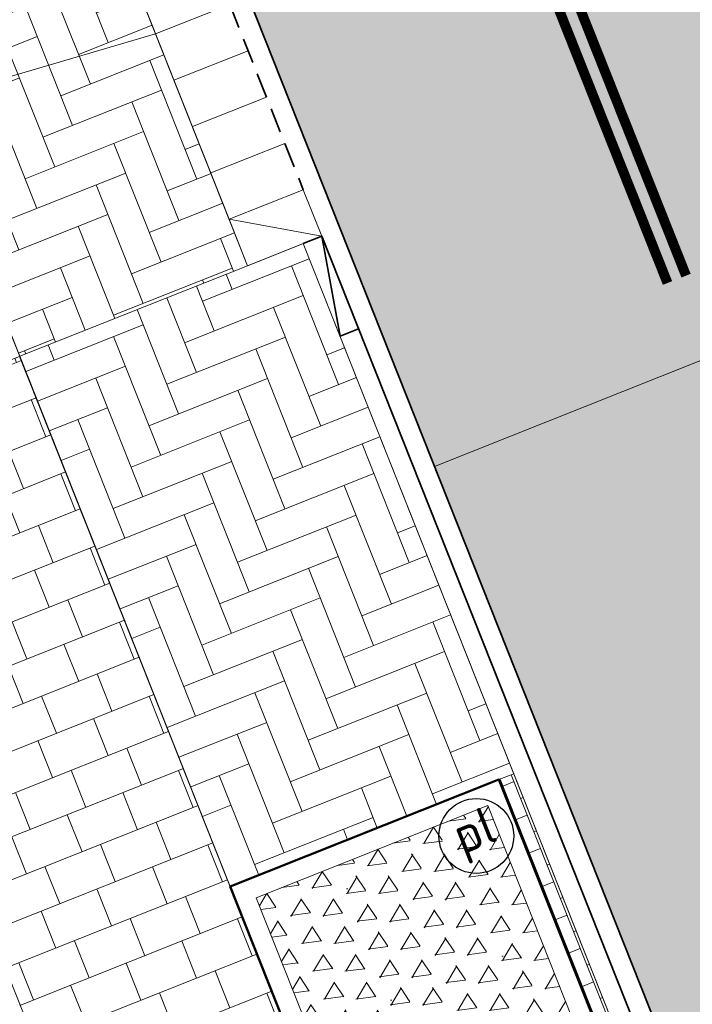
# Model space of a CAD drawing. Header units: metres. Extents: x 196674 to 197628, y 355499 to 356232.
# Tile 141 of 209: x 196807.41 to 196814.16, y 355966.68 to 355976.55. Entities that reach past the tile are written whole.
import ezdxf
from ezdxf.enums import TextEntityAlignment as Align

# ---------------------------------------------------------------- set-up
doc = ezdxf.new("R2010")
doc.units = ezdxf.units.M
doc.linetypes.add('DASHED2', pattern=[0.375, 0.25, -0.125])
doc.linetypes.add('VW-11_STREEP', pattern=[2, 1, -1])
doc.layers.get('0').update_dxf_attribs({"lineweight": 25})
doc.layers.get('Defpoints').update_dxf_attribs({"color": 231, "lineweight": 18})
for name, color, linetype, lineweight in [('N-WE-IE-MEUBILAIR-S-200', 7, 'Continuous', 25), ('N-WE-VH-KANTOPSLUITING_ACHTERKANTBAND-G', 50, 'Continuous', 18), ('N-WE-VH-KANTOPSLUITING_ELEMENT_INRIT-G', 210, 'Continuous', 18), ('N-WE-VH-KANTOPSLUITING_ELEMENT_INRIT_VOORKANT_BLOKKEN-G', 210, 'DASHED2', 35), ('N-WE-VH-MATERIAALGRENS-G', 7, 'Continuous', 13)]:
    doc.layers.add(name, color=color, linetype=linetype, lineweight=lineweight)
for name, color, linetype, lineweight, true_color in [('N-WE-VH-GESLOTENVERHARDING_ASFALT_RIJBAAN-V', 7, 'Continuous', 5, 0xd6d6d6), ('N-WE-VH-GOOT-TEGEL_200x200-G', 7, 'Continuous', 35, 0x00a5a5), ('N-WE-VH-HALFVERHARDING_GEBONDEN_SPLIT-A', 7, 'Continuous', 5, 0xaab7a9), ('N-WE-VH-KANTOPSLUITING_GELEIDEBAND_50 200-G', 1, 'Continuous', 35, 0xff0000), ('N-WE-VH-KANTOPSLUITING_OPSLUITBAND_200X250-G', 7, 'Continuous', 50, 0x0029a5), ('N-WE-VH-KANTOPSLUITING_VERLOOPBAND_GELEIDEBAND_50 200_TROTTOIRBAND_180 200-G', 1, 'Continuous', 35, 0xff0000), ('N-WE-VH-OPENVERHARDING_STRAATBAKSTEEN_ROOD_ELLEBOOG_LINGE-A', 7, 'Continuous', 5, 0xdaaea0), ('N-WE-VH-OPENVERHARDING_STRAATBAKSTEEN_ROOD_ELLEBOOG_LINGE-INRITTEN-TUSSEN-RIJBAAN-FIETSPAD-A', 7, 'Continuous', 5, 0xdaaea0), ('N-WE-VH-OPENVERHARDING_STRAATBAKSTEEN_ROOD_STREKKEN-LINGE-A', 7, 'Continuous', 5, 0xdaaea0), ('N-WE-VH-OPENVERHARDING_TEGEL_200x300_FIETSPAD_ROOD-A', 7, 'Continuous', 5, 0xe04d68), ('N-WE-VW-MARKERING_LANGS_STREEP_11_010-G', 7, 'VW-11_STREEP', 13, 0xffffff)]:
    doc.layers.add(name, color=color, linetype=linetype, lineweight=lineweight, true_color=true_color)
doc.layers.add('N-WE-VH-HULPLIJN-G', color=40, linetype='Continuous', lineweight=5, plot=False)
doc.styles.add('NLCS-ISO', font='NLCS-ISO.ttf')

# ---------------------------------------------------------------- blocks, each defined once
blk = doc.blocks.new('*U131')
at = {"layer": 'N-WE-VH-KANTOPSLUITING_ELEMENT_INRIT-G', "ltscale": 0.2, "flags": 128}
for points in [[(9.5, 0), (9.5, -0.7999999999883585)], [(10, 0), (10, -0.7999999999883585)], [(10.5, 0), (10.5, -0.7999999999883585)], [(11, 0), (11, -0.7999999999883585)], [(11.50000000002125, -0.7999999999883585), (12.00000000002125, 0)], [(11.5, 0), (11.5, -0.7999999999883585)], [(0.5, -0.7999999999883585), (11.50000000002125, -0.7999999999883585)]]:
    blk.add_lwpolyline(points, dxfattribs=at)
blk.add_lwpolyline([(11.50000000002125, -0.7999999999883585), (12.00000000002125, -0.7999999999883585), (12.00000000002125, 0), (11.50000000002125, 0)], close=True, dxfattribs=at)
at = {"layer": 'N-WE-VH-KANTOPSLUITING_ELEMENT_INRIT_VOORKANT_BLOKKEN-G', "flags": 128}
blk.add_lwpolyline([(0.5, 0), (11.50000000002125, 0)], dxfattribs=at)
blk = doc.blocks.new('Boomplantvak 2900x2900')
at = {"layer": 'N-WE-VH-HALFVERHARDING_GEBONDEN_SPLIT-A'}
h = blk.add_hatch(dxfattribs=at)
h.set_pattern_fill('AVH-GRAVEL-SO', color=251, scale=0.3, pattern_type=2)
h.set_pattern_definition([(255.963757, (0.768, 1.164), (1.562108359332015e-08, -1.200000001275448), [0.197909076, -4.74981768]), (127.568592, (0.888, 1.008), (-8.399999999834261, 10.80000000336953), [0.196814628, -19.484648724]), (12.094757, (0.72, 0.972), (10.79999999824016, 2.399999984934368), [0.171813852, -17.00957142]), (255.963757, (1.068, 1.164), (1.562108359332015e-08, -1.200000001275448), [0.197909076, -4.74981768]), (127.568592, (1.188, 1.008), (-8.399999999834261, 10.80000000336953), [0.196814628, -19.484648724]), (12.094757, (1.02, 0.972), (10.79999999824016, 2.399999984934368), [0.171813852, -17.00957142]), (12.094757, (0.42, 0.972), (10.79999999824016, 2.399999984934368), [0.171813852, -17.00957142]), (127.568592, (0.588, 1.008), (-8.399999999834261, 10.80000000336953), [0.196814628, -19.484648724]), (255.963757, (0.468, 1.164), (1.562108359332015e-08, -1.200000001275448), [0.197909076, -4.74981768]), (255.963757, (0.168, 1.164), (1.562108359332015e-08, -1.200000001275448), [0.197909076, -4.74981768]), (127.568592, (0.288, 1.008), (-8.399999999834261, 10.80000000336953), [0.196814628, -19.484648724]), (12.094757, (0.12, 0.972), (10.79999999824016, 2.399999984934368), [0.171813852, -17.00957142]), (12.094757, (0, 0.672), (10.79999999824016, 2.399999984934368), [0.171813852, -17.00957142]), (127.568592, (0.168, 0.708), (-8.399999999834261, 10.80000000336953), [0.196814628, -19.484648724]), (255.963757, (0.048, 0.864), (1.562108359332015e-08, -1.200000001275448), [0.197909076, -4.74981768]), (255.963757, (0.348, 0.864), (1.562108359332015e-08, -1.200000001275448), [0.197909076, -4.74981768]), (127.568592, (0.468, 0.708), (-8.399999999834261, 10.80000000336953), [0.196814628, -19.484648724]), (12.094757, (0.3, 0.672), (10.79999999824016, 2.399999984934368), [0.171813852, -17.00957142]), (12.094757, (0.8999999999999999, 0.672), (10.79999999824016, 2.399999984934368), [0.171813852, -17.00957142]), (127.568592, (1.068, 0.708), (-8.399999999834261, 10.80000000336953), [0.196814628, -19.484648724]), (255.963757, (0.948, 0.864), (1.562108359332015e-08, -1.200000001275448), [0.197909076, -4.74981768]), (12.094757, (0.6, 0.672), (10.79999999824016, 2.399999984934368), [0.171813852, -17.00957142]), (127.568592, (0.768, 0.708), (-8.399999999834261, 10.80000000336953), [0.196814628, -19.484648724]), (255.963757, (0.648, 0.864), (1.562108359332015e-08, -1.200000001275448), [0.197909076, -4.74981768]), (12.094757, (0.12, 0.372), (10.79999999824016, 2.399999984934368), [0.171813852, -17.00957142]), (127.568592, (0.288, 0.408), (-8.399999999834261, 10.80000000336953), [0.196814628, -19.484648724]), (255.963757, (0.168, 0.564), (1.562108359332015e-08, -1.200000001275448), [0.197909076, -4.74981768]), (255.963757, (0.468, 0.564), (1.562108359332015e-08, -1.200000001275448), [0.197909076, -4.74981768]), (127.568592, (0.588, 0.408), (-8.399999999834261, 10.80000000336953), [0.196814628, -19.484648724]), (12.094757, (0.42, 0.372), (10.79999999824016, 2.399999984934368), [0.171813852, -17.00957142]), (12.094757, (1.02, 0.372), (10.79999999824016, 2.399999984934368), [0.171813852, -17.00957142]), (127.568592, (1.188, 0.408), (-8.399999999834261, 10.80000000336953), [0.196814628, -19.484648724]), (255.963757, (1.068, 0.564), (1.562108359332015e-08, -1.200000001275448), [0.197909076, -4.74981768]), (12.094757, (0.72, 0.372), (10.79999999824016, 2.399999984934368), [0.171813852, -17.00957142]), (127.568592, (0.888, 0.408), (-8.399999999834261, 10.80000000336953), [0.196814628, -19.484648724]), (255.963757, (0.768, 0.564), (1.562108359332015e-08, -1.200000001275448), [0.197909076, -4.74981768]), (255.963757, (0.648, 0.264), (1.562108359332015e-08, -1.200000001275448), [0.197909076, -4.74981768]), (127.568592, (0.768, 0.108), (-8.399999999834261, 10.80000000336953), [0.196814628, -19.484648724]), (12.094757, (0.6, 0.072), (10.79999999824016, 2.399999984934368), [0.171813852, -17.00957142]), (255.963757, (0.948, 0.264), (1.562108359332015e-08, -1.200000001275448), [0.197909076, -4.74981768]), (127.568592, (1.068, 0.108), (-8.399999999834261, 10.80000000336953), [0.196814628, -19.484648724]), (12.094757, (0.8999999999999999, 0.072), (10.79999999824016, 2.399999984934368), [0.171813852, -17.00957142]), (12.094757, (0.3, 0.072), (10.79999999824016, 2.399999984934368), [0.171813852, -17.00957142]), (127.568592, (0.468, 0.108), (-8.399999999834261, 10.80000000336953), [0.196814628, -19.484648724]), (255.963757, (0.348, 0.264), (1.562108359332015e-08, -1.200000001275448), [0.197909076, -4.74981768]), (255.963757, (0.048, 0.264), (1.562108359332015e-08, -1.200000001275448), [0.197909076, -4.74981768]), (127.568592, (0.168, 0.108), (-8.399999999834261, 10.80000000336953), [0.196814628, -19.484648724]), (12.094757, (0, 0.072), (10.79999999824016, 2.399999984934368), [0.171813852, -17.00957142]), (63.434949, (0.31199946, 1.139999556), (-1.073312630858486, 0.536656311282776), [5.039999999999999e-07, -1.199999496]), (0, (0.216, 1.14), (0, 1.2), [0, -1.2]), (63.434949, (0.31199946, 1.139999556), (-1.073312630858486, 0.536656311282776), [5.039999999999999e-07, -1.199999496]), (0, (0.216, 1.14), (0, 1.2), [0, -1.2])])
h.paths.add_polyline_path([(0.2000000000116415, -0.2000000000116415), (2.699999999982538, -0.2000000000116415), (2.699999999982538, -2.700000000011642), (0.2000000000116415, -2.700000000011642)])
at = {"layer": 'N-WE-VH-OPENVERHARDING_STRAATBAKSTEEN_ROOD_STREKKEN-LINGE-A', "true_color": 0xb05e45}
h = blk.add_hatch(dxfattribs=at)
h.set_pattern_fill('AVH-BSS_LINGEFORMAAT_HALFST', color=25, scale=1.5, angle=90, pattern_type=2)
h.set_pattern_definition([(90, (-1.469576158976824e-17, -2.980000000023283), (-0.18, 0.36), [0.12, -0.12]), (180, (-1.469576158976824e-17, -2.980000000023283), (-1.469576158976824e-17, -0.12), [])])
h.paths.add_polyline_path([(2.899999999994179, -3.060000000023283), (2.899999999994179, -2.900000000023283), (0, -2.900000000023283), (0, -3.060000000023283)])
at = {"layer": 'N-WE-VH-KANTOPSLUITING_ACHTERKANTBAND-G', "ltscale": 0.2, "flags": 128}
blk.add_lwpolyline([(0.2000000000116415, -0.2000000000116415), (2.699999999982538, -0.2000000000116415), (2.699999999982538, -2.700000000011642), (0.2000000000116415, -2.700000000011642)], close=True, dxfattribs=at)
at = {"layer": 'N-WE-VH-KANTOPSLUITING_OPSLUITBAND_200X250-G', "ltscale": 0.1, "flags": 128}
blk.add_lwpolyline([(0, 0), (2.899999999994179, 0), (2.899999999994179, -2.900000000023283), (0, -2.900000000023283)], close=True, dxfattribs=at)
at = {"layer": 'N-WE-VH-MATERIAALGRENS-G', "ltscale": 0.2, "flags": 128}
blk.add_lwpolyline([(2.899999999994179, -2.900000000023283), (2.899999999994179, -3.060000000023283), (-2.939152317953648e-17, -3.060000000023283), (0, -2.900000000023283)], dxfattribs=at)
blk = doc.blocks.new('SIE-MEUBILAIR_PAAL_POLLER-SO')
blk.add_circle((0, 0), 0.75)
at = {"style": 'NLCS-ISO'}
blk.add_text('pl', height=0.75, dxfattribs=at).set_placement((5.684341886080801e-14, 0.1291188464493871), align=Align.MIDDLE_CENTER)

msp = doc.modelspace()

# ---------------------------------------------------------------- hatches: boundary and pattern name
at = {"layer": 'N-WE-VH-GESLOTENVERHARDING_ASFALT_RIJBAAN-V'}
h = msp.add_hatch(color=256, dxfattribs=at)
h.dxf.hatch_style = 1
edge = h.paths.add_edge_path()
edge.add_line((196823.4697300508, 355959.9686851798), (196827.4468473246, 355953.8402979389))
edge.add_line((196827.4468473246, 355953.8402979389), (196824.8464446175, 355952.1527240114))
edge.add_arc((196823.839837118, 355951.4994695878), 1.20000000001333, 32.98221544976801, 201.6723232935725)
edge.add_line((196822.724663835, 355951.0563121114), (196820.3084550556, 355950.0961375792))
edge.add_line((196820.3084550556, 355950.0961375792), (196807.591634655, 355982.0970833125))
edge.add_line((196807.591634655, 355982.0970833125), (196813.0747300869, 355984.2760045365))
edge.add_line((196813.0747300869, 355984.2760045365), (196813.7840376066, 355982.4910818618))
edge.add_line((196813.7840376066, 355982.4910818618), (196815.0765787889, 355979.2384925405))
edge.add_line((196815.0765787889, 355979.2384925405), (196820.2851279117, 355966.1315436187))
edge.add_arc((196852.9968833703, 355979.1308149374), 35.20000000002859, 201.6722976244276, 212.9822154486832)
h.paths.add_polyline_path([(196822.724663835, 355951.0563121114), (196820.3084550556, 355950.0961375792), (196822.2843167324, 355945.1240266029), (196825.8520339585, 355936.146127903), (196828.2682427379, 355937.1063024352), (196826.177730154, 355942.3669240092), (196824.7005262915, 355946.0841991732)])
edge = h.paths.add_edge_path()
edge.add_line((196827.8765721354, 355953.1781298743), (196827.4468473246, 355953.8402979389))
edge.add_line((196827.4468473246, 355953.8402979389), (196824.8464446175, 355952.1527240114))
edge.add_line((196824.8464446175, 355952.1527240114), (196825.0875057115, 355951.7812701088))
edge.add_arc((196799.7545503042, 355935.3410337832), 30.20000000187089, 23.145453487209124, 32.98221544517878, ccw=False)
edge.add_arc((196799.7545499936, 355935.3410336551), 30.20000033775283, 21.672323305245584, 23.145453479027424, ccw=False)
edge.add_line((196827.8197445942, 355946.4938302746), (196828.659197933, 355944.3814075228))
edge.add_arc((196795.947448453, 355931.3821216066), 35.19999983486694, 20.10784907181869, 21.67232329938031, ccw=False)
edge.add_arc((196795.9474483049, 355931.3821215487), 35.1999999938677, 10.450868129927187, 20.107849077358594, ccw=False)
edge.add_line((196830.5635089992, 355937.7671306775), (196834.0553718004, 355939.1966390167))
edge.add_line((196834.0553718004, 355939.1966390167), (196831.8929825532, 355944.6381329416))
edge.add_line((196831.8929825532, 355944.6381329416), (196830.5726224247, 355947.9607223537))
edge.add_arc((196802.8791525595, 355936.9556450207), 29.80000000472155, 21.67232329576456, 22.48341645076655)
edge.add_arc((196802.8791525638, 355936.9556450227), 29.80000000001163, 22.48341645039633, 32.98221544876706)
at = {"layer": 'N-WE-VH-OPENVERHARDING_STRAATBAKSTEEN_ROOD_ELLEBOOG_LINGE-A', "true_color": 0xb05e45}
h = msp.add_hatch(dxfattribs=at)
h.set_pattern_fill('AVH-ROO_BSS_LINGEFRMT_ELLEBOOG', color=25, scale=4, angle=21.67232329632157, pattern_type=2)
h.set_pattern_definition([(21.67232329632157, (196753.6511661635, 356089.3677123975), (0.1792042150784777, 0.4155548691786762), [1.28, -0.64]), (291.6723232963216, (196753.2966401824, 356090.2598510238), (0.1792042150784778, 0.4155548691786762), [1.28, -0.64])])
edge = h.paths.add_edge_path()
edge.add_line((196803.9086819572, 355974.9554469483), (196801.6951311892, 355980.5256850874))
edge.add_line((196801.6951311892, 355980.5256850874), (196800.5667962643, 355983.3650571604))
edge.add_line((196800.5667962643, 355983.3650571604), (196797.2012879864, 355982.0277995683))
edge.add_line((196797.2012879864, 355982.0277995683), (196797.967, 355980.072))
edge.add_line((196797.967, 355980.072), (196798.023, 355979.653))
edge.add_line((196798.023, 355979.653), (196797.9, 355979.21))
edge.add_line((196797.9, 355979.21), (196797.607, 355978.855))
edge.add_line((196797.607, 355978.855), (196798.2039165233, 355977.2934849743))
edge.add_line((196798.2039165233, 355977.2934849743), (196799.1281620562, 355977.6588287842))
edge.add_line((196799.1281620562, 355977.6588287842), (196799.2016841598, 355977.4728328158))
edge.add_line((196799.2016841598, 355977.4728328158), (196800.3923838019, 355974.4606048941))
edge.add_line((196800.3923838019, 355974.4606048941), (196800.5761890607, 355973.995614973))
edge.add_line((196800.5761890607, 355973.995614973), (196800.6495669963, 355973.8103843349))
edge.add_line((196800.6495669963, 355973.8103843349), (196799.6819245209, 355973.4270621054))
edge.add_line((196799.6819245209, 355973.4270621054), (196801.011, 355970.072))
edge.add_line((196801.011, 355970.072), (196801.11, 355969.889))
edge.add_line((196801.11, 355969.889), (196801.216, 355969.92))
edge.add_line((196801.216, 355969.92), (196801.7807314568, 355969.2305473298))
edge.add_line((196801.7807314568, 355969.2305473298), (196801.9538335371, 355969.3723354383))
edge.add_line((196801.9538335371, 355969.3723354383), (196802.3465361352, 355968.8984905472))
edge.add_line((196802.3465361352, 355968.8984905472), (196802.1792697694, 355968.7439916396))
edge.add_line((196802.1792697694, 355968.7439916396), (196802.674, 355968.14))
edge.add_line((196802.674, 355968.14), (196802.6835996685, 355967.3960256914))
edge.add_line((196802.6835996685, 355967.3960256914), (196802.9777696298, 355967.3904200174))
edge.add_line((196802.9777696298, 355967.3904200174), (196803.0156859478, 355966.7687982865))
edge.add_line((196803.0156859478, 355966.7687982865), (196802.6916611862, 355966.7712580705))
edge.add_line((196802.6916611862, 355966.7712580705), (196802.704, 355965.815))
edge.add_arc((196802.8912605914, 355965.3892496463), 0.4651127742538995, -72.77397302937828, 113.7416507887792, ccw=False)
edge.add_line((196803.0290000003, 355964.9450000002), (196803.468, 355963.792))
edge.add_line((196803.468, 355963.792), (196803.557, 355963.832))
edge.add_arc((196803.6999182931, 355963.394913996), 0.4598584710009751, -54.1871004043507, 108.10669903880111, ccw=False)
edge.add_line((196803.969, 355963.022), (196804.4833833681, 355962.4257747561))
edge.add_line((196804.4833833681, 355962.4257747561), (196804.7923505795, 355962.6885800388))
edge.add_line((196804.7923505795, 355962.6885800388), (196805.2958995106, 355962.1288648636))
edge.add_line((196805.2958995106, 355962.1288648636), (196804.9924095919, 355961.8357590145))
edge.add_line((196804.9924095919, 355961.8357590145), (196805.402, 355961.361))
edge.add_line((196805.402, 355961.361), (196805.4285984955, 355960.6215618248))
edge.add_line((196805.4285984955, 355960.6215618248), (196805.7640413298, 355960.6193405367))
edge.add_line((196805.7640413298, 355960.6193405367), (196805.807229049, 355959.8827302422))
edge.add_line((196805.807229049, 355959.8827302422), (196805.4555603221, 355959.8701335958))
edge.add_line((196805.4555603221, 355959.8701335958), (196805.482, 355959.132))
edge.add_line((196805.482, 355959.132), (196805.386, 355959.131))
edge.add_line((196805.386, 355959.131), (196806.356, 355956.707))
edge.add_line((196806.356, 355956.707), (196806.442, 355956.748))
edge.add_line((196806.442, 355956.748), (196807.378, 355956.272))
edge.add_line((196807.378, 355956.272), (196807.424, 355956.291))
edge.add_line((196807.424, 355956.291), (196808.118, 355954.527))
edge.add_line((196808.118, 355954.527), (196808.072, 355954.508))
edge.add_line((196808.072, 355954.508), (196807.71, 355953.54))
edge.add_line((196807.71, 355953.54), (196807.614, 355953.483))
edge.add_line((196807.614, 355953.483), (196808.81, 355950.484))
edge.add_line((196808.81, 355950.484), (196809.639, 355950.802))
edge.add_line((196809.639, 355950.802), (196812.9794729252, 355952.1294668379))
edge.add_line((196812.9794729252, 355952.1294668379), (196803.9086819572, 355974.9554469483))
h = msp.add_hatch(dxfattribs=at)
h.set_pattern_fill('AVH-ROO_BSS_LINGEFRMT_ELLEBOOG', color=25, scale=4, angle=201.6723232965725, pattern_type=2)
h.set_pattern_definition([(201.6723232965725, (196753.6511661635, 356089.3677123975), (-0.1792042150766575, -0.4155548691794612), [1.28, -0.64]), (111.6723232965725, (196754.0056921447, 356088.4755737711), (-0.1792042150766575, -0.4155548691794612), [1.28, -0.64])])
h.paths.add_polyline_path([(196810.2583107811, 355974.3034525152), (196809.7007229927, 355974.0818733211), (196807.4146187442, 355973.1734008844), (196809.5262419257, 355967.8596560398), (196812.2213967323, 355968.9305540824), (196812.3699796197, 355968.9895922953)])
at = {"layer": 'N-WE-VH-OPENVERHARDING_STRAATBAKSTEEN_ROOD_ELLEBOOG_LINGE-INRITTEN-TUSSEN-RIJBAAN-FIETSPAD-A', "true_color": 0xb05e45}
h = msp.add_hatch(dxfattribs=at)
h.set_pattern_fill('AVH-ROO_BSS_LINGEFRMT_ELLEBOOG', color=25, scale=4, angle=21.67232329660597, pattern_type=2)
h.set_pattern_definition([(21.67232329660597, (0, 0), (0.179204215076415, 0.4155548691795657), [1.28, -0.6399999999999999]), (291.672323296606, (-0.3545259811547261, 0.892138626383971), (0.179204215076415, 0.4155548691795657), [1.28, -0.64])])
h.paths.add_polyline_path([(196805.4537971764, 355984.7689506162), (196805.2691850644, 355985.2335134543), (196802.9830439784, 355984.3251337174), (196807.4146187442, 355973.1734008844), (196809.7007229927, 355974.0818733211), (196808.5928293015, 355976.8698065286)])
at = {"layer": 'N-WE-VH-OPENVERHARDING_TEGEL_200x300_FIETSPAD_ROOD-A'}
h = msp.add_hatch(dxfattribs=at)
h.set_pattern_fill('AVH-TEGEL_200X300_HALFST', color=256, scale=2, angle=21.67232329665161, pattern_type=2)
h.set_pattern_definition([(21.67232329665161, (0, 0), (-0.1477191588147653, 0.3717244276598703), []), (111.6723232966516, (0, 0), (-0.5575866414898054, -0.2215787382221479), [0.4, -0.4]), (111.6723232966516, (0.3717244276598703, 0.1477191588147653), (-0.5575866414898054, -0.2215787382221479), [-0.4, 0.4])])
h.paths.add_polyline_path([(196807.4141665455, 355973.1732212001), (196805.1842563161, 355972.287184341), (196813.5444157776, 355951.2493977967), (196815.7747623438, 355952.1357127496)])

# ---------------------------------------------------------------- linework, layer by layer
at = {"layer": 'Defpoints', "flags": 128}
msp.add_lwpolyline([(196817.2445820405, 355974.3228108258), (196811.5761856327, 355972.0702530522)], dxfattribs=at)
at = {"layer": 'N-WE-VH-GOOT-TEGEL_200x200-G', "ltscale": 0.2, "flags": 128}
msp.add_lwpolyline([(196725.7170592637, 356117.234662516, -0.2688880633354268), (196725.2587803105, 356119.3932215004, 0.00453733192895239), (196725.4140313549, 356119.8828110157, -0.3361303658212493), (196726.5902590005, 356120.7301274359, -0.0001599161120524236), (196726.5910263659, 356120.7301085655, -0.0003903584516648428), (196726.6147523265, 356120.7294989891, -0.01949587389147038), (196727.7971137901, 356120.6519976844, -0.02145946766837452), (196731.3785676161, 356120.1204057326, -0.005957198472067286), (196732.3636253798, 356119.9184881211, -0.1495155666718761), (196753.8973423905, 356107.8472117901, -0.06289233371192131), (196760.1904084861, 356099.3492565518), (196762.4494079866, 356095.3277041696, -0.03339897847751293), (196763.3225944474, 356093.4968757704), (196806.1984602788, 355985.602904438), (196822.2843167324, 355945.1240266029), (196826.309662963, 355934.9945380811), (196834.2309629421, 355915.0611677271), (196841.5430613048, 355896.6608085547), (196880.9310656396, 355797.5437848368, -0.02492249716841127)], format="xyb", dxfattribs=at)
at = {"layer": 'N-WE-VH-HULPLIJN-G', "flags": 128}
for points in [[(196810.2583107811, 355974.3034525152), (196809.7007229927, 355974.0818733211), (196808.5928293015, 355976.8698065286), (196805.4537971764, 355984.7689506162), (196805.2691850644, 355985.2335134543), (196802.9830439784, 355984.3251337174), (196809.5262419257, 355967.8596560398), (196812.2213967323, 355968.9305540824), (196812.3699796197, 355968.9895922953)], [(196810.2583107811, 355974.3034525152), (196809.7007229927, 355974.0818733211), (196808.5928293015, 355976.8698065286), (196805.4537971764, 355984.7689506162), (196805.2691850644, 355985.2335134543), (196802.9830439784, 355984.3251337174), (196809.5262419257, 355967.8596560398), (196812.2213967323, 355968.9305540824), (196812.3699796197, 355968.9895922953)], [(196805.4537971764, 355984.7689506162), (196805.2691850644, 355985.2335134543), (196802.9830439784, 355984.3251337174), (196807.4146187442, 355973.1734008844), (196809.7007229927, 355974.0818733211), (196808.5928293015, 355976.8698065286)], [(196810.2583107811, 355974.3034525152), (196809.7007229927, 355974.0818733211), (196807.4146187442, 355973.1734008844), (196809.5262419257, 355967.8596560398), (196812.2213967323, 355968.9305540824), (196812.3699796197, 355968.9895922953)], [(196807.4141665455, 355973.1732212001), (196805.1842563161, 355972.287184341), (196813.5444157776, 355951.2493977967), (196815.7747623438, 355952.1357127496)]]:
    msp.add_lwpolyline(points, close=True, dxfattribs=at)
msp.add_lwpolyline([(196823.4697300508, 355959.9686851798), (196827.4468473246, 355953.8402979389), (196824.8464446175, 355952.1527240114, 0.9058712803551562), (196822.724663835, 355951.0563121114), (196820.3084550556, 355950.0961375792), (196807.591634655, 355982.0970833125), (196813.0747300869, 355984.2760045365), (196813.7840376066, 355982.4910818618), (196815.0765787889, 355979.2384925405), (196820.2851279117, 355966.1315436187, 0.04938892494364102)], format="xyb", close=True, dxfattribs=at)
msp.add_lwpolyline([(196800.5761890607, 355973.995614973), (196808.77747825, 355976.405150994)], dxfattribs=at)
at = {"layer": 'N-WE-VH-KANTOPSLUITING_ACHTERKANTBAND-G', "flags": 128}
msp.add_lwpolyline([(196810.2583107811, 355974.3034525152), (196821.9125922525, 355944.9763075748)], dxfattribs=at)
at = {"layer": 'N-WE-VH-KANTOPSLUITING_GELEIDEBAND_50 200-G', "ltscale": 0.2, "flags": 128}
msp.add_lwpolyline([(196810.4441708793, 355974.3773169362), (196816.6402346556, 355958.7853769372)], dxfattribs=at)
at = {"layer": 'N-WE-VH-KANTOPSLUITING_VERLOOPBAND_GELEIDEBAND_50 200_TROTTOIRBAND_180 200-G', "flags": 128}
msp.add_lwpolyline([(196810.8134696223, 355973.4480005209), (196810.6276074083, 355973.3741409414), (196810.4441719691, 355974.3773109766), (196810.2583095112, 355974.3034520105)], dxfattribs=at)
at = {"layer": 'N-WE-VH-MATERIAALGRENS-G', "flags": 128}
msp.add_lwpolyline([(196760.1810376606, 356092.0332430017), (196874.7034878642, 355803.8458975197)], dxfattribs=at)
at = {"layer": 'N-WE-VW-MARKERING_LANGS_STREEP_11_010-G', "const_width": 0.1, "flags": 128}
for points in [[(196814.0986510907, 355973.9819283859), (196804.8650472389, 355997.2176628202)], [(196804.679184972, 355997.1438033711), (196813.9127888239, 355973.9080689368)]]:
    msp.add_lwpolyline(points, dxfattribs=at)

# ---------------------------------------------------------------- block references
for name, p, rotation in [('*U131', (196806.0125970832, 355985.5290444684), 291.6723232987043), ('Boomplantvak 2900x2900', (196810.5972058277, 355965.1646539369), 111.67)]:
    msp.add_blockref(name, p, dxfattribs=dict(rotation=rotation))
at = {"layer": 'N-WE-IE-MEUBILAIR-S-200', "xscale": 0.5, "yscale": 0.5, "zscale": 0.5, "rotation": 21.67232329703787}
msp.add_blockref('SIE-MEUBILAIR_PAAL_POLLER-SO', (196811.9954812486, 355968.3661435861), dxfattribs=at)

doc.saveas('drawing.dxf')
